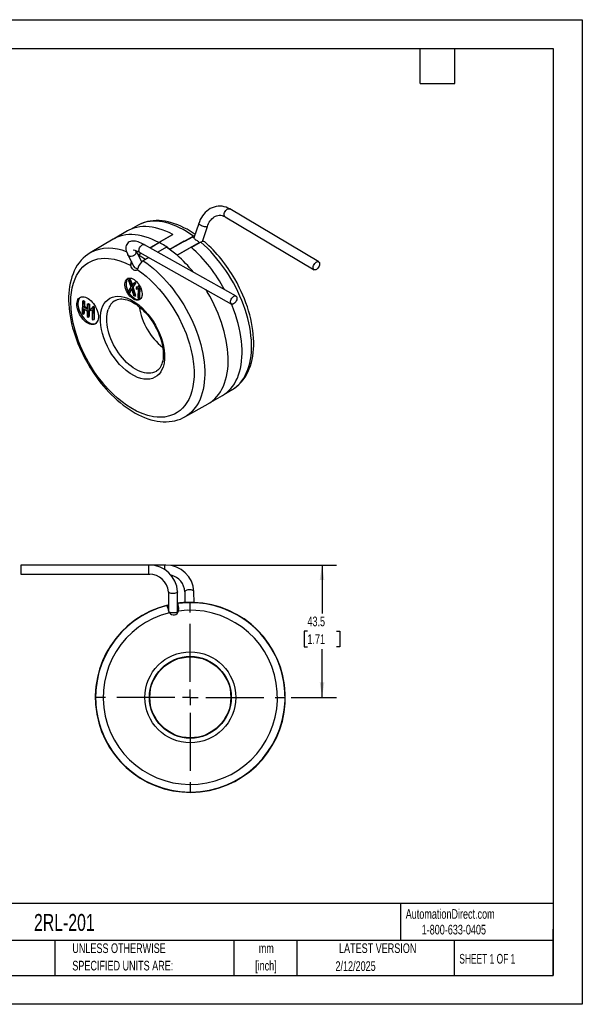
# Model space of a CAD drawing. Header units: millimetres. Extents: x 0 to 419, y 0 to 324.
# Tile 2 of 2: x 234 to 419, y 0 to 324. Entities that reach past the tile are written whole.
import ezdxf

# ---------------------------------------------------------------- set-up
doc = ezdxf.new("R2010")
doc.units = ezdxf.units.MM
doc.header["$LTSCALE"] = 1.5
doc.linetypes.add('CENTERX2', pattern=[20.32, 12.7, -2.54, 2.54, -2.54])
doc.layers.add('CENTER', color=40, linetype='CENTERX2')
doc.layers.add('DIMENSIONS', color=140, linetype='Continuous', lineweight=25)
doc.layers.add('TEXT', color=140, linetype='Continuous', lineweight=25)
doc.styles.add('SLDTEXTSTYLE0', font='TXT', dxfattribs={"width": 0.7})
doc.styles.add('SLDTEXTSTYLE1', font='TXT', dxfattribs={"width": 0.65})
doc.dimstyles.new('SLDDIMSTYLE2', dxfattribs={"dimtxt": 3.237012, "dimasz": 4.953, "dimexe": 0, "dimexo": 0.0625, "dimgap": 0.809253, "dimtad": 0, "dimtih": 1, "dimtoh": 1, "dimrnd": 1e-09, "dimzin": 12, "dimdsep": 46, "dimtxsty": 'SLDTEXTSTYLE0', "dimsah": 1, "dimcen": 0.09, "dimadec": 0, "dimazin": 3, "dimtfac": 1, "dimtofl": 0, "dimtmove": 0, "dimatfit": 3, "dimfxl": 0, "dimfrac": 2, "dimtolj": 1, "dimtzin": 12, "dimarcsym": 0})

# ---------------------------------------------------------------- blocks, each defined once
blk = doc.blocks.new('SW_NOTE_0_1')
at = {"layer": 'TEXT', "color": 0, "linetype": 'CENTERX2', "lineweight": 18, "char_height": 3.175, "attachment_point": 2, "style": 'SLDTEXTSTYLE0'}
for s, insert in [('mm', (4.27, 4.09)), ('[inch]', (4.14, -1.64))]:
    blk.add_mtext(s, dxfattribs=dict(at, insert=insert))
blk = doc.blocks.new('SW_NOTE_0_2')
at = {"layer": 'TEXT', "color": 0, "linetype": 'CENTERX2', "lineweight": 18, "char_height": 3.175, "attachment_point": 1, "style": 'SLDTEXTSTYLE0'}
for s, insert in [('UNLESS OTHERWISE', (0, 4.09)), ('SPECIFIED UNITS ARE:', (0, -1.64))]:
    blk.add_mtext(s, dxfattribs=dict(at, insert=insert))
blk = doc.blocks.new('_D_4')
at = {"layer": 'DIMENSIONS'}
for p, q in [((283.76, 144.46), (338.29, 144.46)), ((333.53, 144.46), (333.53, 128.58)), ((328.72, 122.71), (327.63, 122.71)), ((327.63, 122.71), (327.63, 117.57)), ((338.33, 122.71), (339.42, 122.71)), ((339.42, 122.71), (339.42, 117.57)), ((327.63, 117.57), (328.72, 117.57)), ((333.53, 100.96), (333.53, 116.84)), ((339.42, 117.57), (338.33, 117.57)), ((323.32, 100.96), (338.29, 100.96))]:
    blk.add_line(p, q, dxfattribs=at)
for points in [[(333.53, 144.46), (332.76, 139.51), (334.29, 139.51)], [(333.53, 100.96), (334.29, 105.92), (332.76, 105.92)]]:
    blk.add_solid(points, dxfattribs=at)
at = {"layer": 'DIMENSIONS', "char_height": 3.175, "attachment_point": 1, "style": 'SLDTEXTSTYLE0'}
for s, insert in [('43.5', (328.72, 127.53)), ('1.71', (328.72, 121.66))]:
    blk.add_mtext(s, dxfattribs=dict(at, insert=insert))
blk = doc.blocks.new('SW_CENTERMARKSYMBOL_1')
at = {"layer": 'CENTER', "color": 0}
for p, q in [((0, 5.08), (0, 31.2)), ((-5.08, 0), (-31.2, 0)), ((0, 0), (-2.54, 0)), ((0, 0), (0, 2.54)), ((0, 0), (0, -2.54)), ((0, 0), (2.54, 0)), ((5.08, 0), (31.2, 0)), ((0, -5.08), (0, -31.2))]:
    blk.add_line(p, q, dxfattribs=at)

msp = doc.modelspace()

# ---------------------------------------------------------------- linework, layer by layer
at = {"color": 7, "linetype": 'Continuous'}
for p, q in [((0.004, 323.854), (419.104, 323.854)), ((419.104, 323.854), (419.104, 0.004)), ((419.104, 0.004), (0.004, 0.004))]:
    msp.add_line(p, q, dxfattribs=at)
for p, q in [((332.417, 244.202), (303.16, 261.598)), ((272.837, 256.16), (270.595, 254.897)), ((292.973, 256.816), (291.387, 252.055)), ((294.164, 250.899), (295.819, 255.868)), ((301.627, 259.019), (330.884, 241.624)), ((269.531, 254.362), (264.935, 251.708)), ((279.887, 250.616), (284.413, 253.229)), ((284.414, 253.182), (279.887, 250.616)), ((291.227, 252.66), (283.509, 248.322)), ((284.414, 253.182), (284.413, 253.229)), ((291.642, 252.818), (291.227, 252.66)), ((264.839, 251.652), (257.269, 247.174)), ((264.935, 251.708), (264.839, 251.652)), ((305.237, 232.958), (275.104, 249.848)), ((276.897, 248.842), (279.817, 250.575)), ((280.025, 250.541), (277.043, 248.76)), ((279.817, 250.575), (279.887, 250.616)), ((279.821, 250.419), (279.817, 250.575)), ((279.887, 250.616), (279.891, 250.461)), ((288.195, 250.955), (283.473, 248.302)), ((285.847, 246.367), (293.161, 250.621)), ((290.961, 252.374), (288.3, 250.879)), ((293.685, 250.697), (290.546, 248.884)), ((293.11, 250.365), (293.161, 250.621)), ((257.24, 247.157), (257.269, 247.174)), ((269.654, 246.542), (271.65, 242.709)), ((274.258, 244.195), (272.359, 247.843)), ((273.033, 246.548), (273.917, 247.073)), ((274.073, 246.986), (273.12, 246.417)), ((273.12, 246.381), (273.12, 246.417)), ((273.637, 247.231), (303.77, 230.341)), ((282.406, 249.006), (279.555, 247.352)), ((282.406, 249.006), (282.441, 249.026)), ((283.473, 248.302), (283.509, 248.322)), ((290.443, 249.02), (285.847, 246.367)), ((270.579, 243.426), (271.114, 243.738)), ((276.54, 245.604), (274.744, 244.562)), ((269.921, 238.26), (270.274, 238.464)), ((270.712, 235.825), (269.921, 238.26)), ((269.921, 238.26), (270.306, 238.026)), ((270.66, 238.231), (270.274, 238.464)), ((270.306, 238.026), (270.66, 238.231)), ((271.983, 237.01), (271.083, 235.63)), ((271.436, 235.834), (272.336, 237.214)), ((271.631, 237.224), (271.984, 237.428)), ((271.631, 237.224), (271.983, 237.01)), ((271.983, 237.01), (272.336, 237.214)), ((272.336, 237.214), (271.984, 237.428)), ((273.15, 236.32), (273.469, 236.504)), ((269.721, 234.297), (270.712, 235.825)), ((270.109, 234.062), (269.721, 234.297)), ((270.754, 235.095), (270.109, 234.062)), ((270.109, 234.062), (270.463, 234.266)), ((270.463, 234.266), (270.959, 235.061)), ((270.754, 235.095), (270.919, 235.19)), ((271.083, 235.63), (271.436, 235.834)), ((271.083, 235.63), (271.962, 232.939)), ((272.315, 233.143), (271.436, 235.834)), ((271.962, 232.939), (271.562, 233.182)), ((272.421, 235.736), (272.411, 235.258)), ((272.775, 235.94), (272.421, 235.736)), ((272.896, 235.396), (273.024, 235.47)), ((273.024, 235.49), (272.955, 232.337)), ((273.344, 236.202), (273.15, 236.32)), ((273.255, 232.155), (273.344, 236.202)), ((273.569, 236.332), (273.344, 236.202)), ((273.609, 232.359), (273.691, 236.106)), ((254.711, 231.237), (254.655, 227.187)), ((254.711, 231.237), (255.065, 231.441)), ((255.042, 231.04), (254.711, 231.237)), ((255.019, 229.378), (255.042, 231.04)), ((255.042, 231.04), (255.395, 231.244)), ((255.065, 231.441), (255.395, 231.244)), ((255.395, 231.244), (255.372, 229.582)), ((256.337, 230.269), (256.314, 228.606)), ((256.337, 230.269), (256.691, 230.473)), ((256.668, 230.072), (256.337, 230.269)), ((256.612, 226.022), (256.668, 230.072)), ((256.668, 230.072), (257.021, 230.276)), ((256.691, 230.473), (257.021, 230.276)), ((257.021, 230.276), (256.965, 226.226)), ((271.962, 232.939), (272.315, 233.143)), ((272.955, 232.337), (273.255, 232.155)), ((273.609, 232.359), (273.255, 232.155)), ((254.655, 227.187), (254.986, 226.99)), ((254.986, 226.99), (255.012, 228.899)), ((254.986, 226.99), (255.339, 227.195)), ((255.012, 228.899), (256.308, 228.127)), ((255.019, 229.378), (255.372, 229.582)), ((256.314, 228.606), (255.019, 229.378)), ((255.36, 228.692), (255.339, 227.195)), ((255.372, 229.582), (256.32, 229.017)), ((256.308, 228.127), (256.281, 226.219)), ((257.314, 228.679), (257.307, 228.198)), ((257.314, 228.679), (257.668, 228.883)), ((257.799, 228.339), (257.928, 228.413)), ((257.928, 228.432), (257.884, 225.264)), ((258.402, 229.47), (258.049, 229.266)), ((258.247, 229.148), (258.049, 229.266)), ((258.19, 225.082), (258.247, 229.148)), ((258.247, 229.148), (258.6, 229.352)), ((258.402, 229.47), (258.6, 229.352)), ((258.6, 229.352), (258.544, 225.286)), ((256.281, 226.219), (256.612, 226.022)), ((256.612, 226.022), (256.965, 226.226)), ((257.884, 225.264), (258.19, 225.082)), ((258.19, 225.082), (258.544, 225.286)), ((301.775, 200.887), (303.989, 202.197)), ((303.989, 202.197), (304.029, 202.221)), ((296.086, 197.525), (296.183, 197.58)), ((296.183, 197.58), (300.779, 200.234)), ((288.422, 193.21), (296.086, 197.525)), ((276.459, 144.459), (234.463, 144.459)), ((281.858, 144.459), (276.459, 144.459)), ((276.785, 144.454), (276.459, 144.451)), ((282.185, 144.454), (281.858, 144.451)), ((234.463, 141.459), (276.459, 141.459)), ((276.459, 141.459), (276.907, 141.459)), ((283.008, 135.698), (283.05, 129.53)), ((286.051, 129.373), (286.008, 135.718)), ((288.407, 135.698), (288.432, 132.163)), ((291.431, 132.191), (291.407, 135.718)), ((282.624, 131.18), (282.592, 131.212)), ((282.737, 131.306), (283.038, 131.379)), ((282.737, 131.306), (282.844, 131.238)), ((282.737, 131.306), (282.936, 130.325)), ((283.043, 130.258), (282.844, 131.238)), ((282.936, 130.325), (283.043, 130.258)), ((286.107, 130.848), (286.038, 131.362)), ((286.039, 131.203), (286.09, 130.825)), ((286.046, 131.935), (286.144, 131.948)), ((286.377, 129.96), (286.048, 129.914)), ((286.09, 130.825), (286.107, 130.848)), ((286.1, 131.846), (286.144, 131.948)), ((291.264, 132.141), (291.265, 132.197))]:
    msp.add_line(p, q)
at = {"flags": 128}
for points in [[(303.159, 261.597), (302.588, 261.903), (301.98, 262.156), (301.35, 262.346), (300.704, 262.47), (300.043, 262.525), (299.374, 262.507), (298.7, 262.415), (298.026, 262.245), (297.358, 261.995), (296.767, 261.7), (296.2, 261.343), (295.659, 260.928), (295.149, 260.456), (294.674, 259.932), (294.238, 259.361), (293.844, 258.747), (293.495, 258.096), (293.192, 257.415), (292.976, 256.815)], [(295.821, 255.867), (295.979, 256.303), (296.191, 256.781), (296.436, 257.236), (296.711, 257.662), (297.013, 258.052), (297.34, 258.404), (297.689, 258.714), (298.059, 258.978), (298.448, 259.195), (298.858, 259.361), (299.288, 259.473), (299.743, 259.525), (300.222, 259.507), (300.668, 259.424), (301.103, 259.28), (301.523, 259.079), (301.626, 259.014)], [(301.627, 259.019), (301.538, 259.086), (301.406, 259.267), (301.332, 259.509), (301.32, 259.797), (301.37, 260.115), (301.48, 260.444), (301.642, 260.765), (301.849, 261.06), (302.087, 261.311), (302.343, 261.503), (302.601, 261.627), (302.848, 261.673), (303.068, 261.641), (303.16, 261.598)], [(291.785, 253.25), (291.177, 253.67), (290.168, 254.312), (289.149, 254.905), (288.125, 255.448), (287.095, 255.938), (286.064, 256.374), (285.032, 256.753), (284.002, 257.075), (282.977, 257.337), (281.957, 257.539), (280.947, 257.68), (279.947, 257.757), (278.961, 257.771), (277.991, 257.72), (277.04, 257.605), (276.108, 257.424), (275.2, 257.178), (274.316, 256.865), (273.459, 256.486), (272.828, 256.147)], [(291.227, 252.66), (290.092, 253.455), (288.951, 254.186), (287.809, 254.849), (286.669, 255.443), (285.533, 255.966), (284.404, 256.417), (283.286, 256.795), (282.181, 257.098), (281.093, 257.326), (280.024, 257.479), (278.977, 257.555), (277.956, 257.555), (276.962, 257.478), (275.999, 257.325), (275.069, 257.097), (274.175, 256.793), (273.319, 256.415), (272.837, 256.16)], [(295.441, 255.721), (295.177, 255.732), (294.868, 255.778), (294.531, 255.858), (294.187, 255.965), (293.855, 256.094), (293.554, 256.238), (293.302, 256.388), (293.113, 256.535), (293, 256.671), (292.967, 256.788), (292.973, 256.815)], [(279.817, 250.575), (278.674, 251.156), (277.537, 251.666), (276.408, 252.103), (275.29, 252.467), (274.186, 252.756), (273.099, 252.97), (272.032, 253.107), (270.988, 253.169), (269.97, 253.153), (268.98, 253.062), (268.022, 252.894), (267.096, 252.65), (266.207, 252.332), (265.357, 251.939), (264.935, 251.708)], [(284.413, 253.229), (283.27, 253.809), (282.133, 254.319), (281.004, 254.757), (279.886, 255.12), (278.782, 255.409), (277.695, 255.623), (276.629, 255.761), (275.585, 255.822), (274.566, 255.807), (273.577, 255.715), (272.618, 255.547), (271.693, 255.304), (270.803, 254.985), (269.953, 254.592), (269.531, 254.362)], [(275.105, 249.845), (274.994, 249.909), (274.501, 250.169), (274.016, 250.401), (273.54, 250.603), (273.074, 250.773), (272.615, 250.909), (272.16, 251.006), (271.709, 251.06), (271.275, 251.061), (270.869, 251.008), (270.493, 250.901), (270.145, 250.74), (269.829, 250.521), (269.551, 250.246), (269.322, 249.915), (269.152, 249.535), (269.057, 249.159), (269.021, 248.755), (269.046, 248.317), (269.138, 247.84), (269.295, 247.34), (269.502, 246.85), (269.659, 246.541)], [(273.637, 247.231), (273.483, 247.364), (273.377, 247.569), (273.328, 247.83), (273.34, 248.132), (273.412, 248.457), (273.539, 248.788), (273.715, 249.104), (273.929, 249.387), (274.168, 249.621), (274.419, 249.792), (274.668, 249.89), (274.899, 249.91), (275.099, 249.85), (275.104, 249.848)], [(294.849, 250.823), (294.695, 250.945), (294.257, 250.938), (293.685, 250.697)], [(304.029, 202.221), (304.449, 202.486), (305.205, 203.038), (305.915, 203.66), (306.578, 204.351), (307.192, 205.109), (307.756, 205.931), (308.267, 206.815), (308.724, 207.759), (309.127, 208.761), (309.474, 209.817), (309.763, 210.925), (309.996, 212.083), (310.17, 213.285), (310.285, 214.531), (310.341, 215.816), (310.338, 217.136), (310.276, 218.489), (310.155, 219.87), (309.975, 221.276), (309.737, 222.703), (309.441, 224.148), (309.089, 225.606), (308.681, 227.073), (308.218, 228.546), (307.701, 230.02), (307.133, 231.492), (306.514, 232.958), (305.846, 234.413), (305.131, 235.854), (304.371, 237.277), (303.567, 238.678), (302.723, 240.053), (301.84, 241.399), (300.92, 242.712), (299.967, 243.989), (298.983, 245.225), (297.969, 246.418), (296.93, 247.565), (295.868, 248.663), (294.785, 249.707), (293.685, 250.697)], [(257.237, 247.152), (256.488, 246.67), (255.724, 246.088), (254.996, 245.438), (254.307, 244.718), (253.659, 243.927), (253.056, 243.067), (252.501, 242.135), (252.051, 241.246), (251.647, 240.311), (251.291, 239.331), (250.984, 238.309), (250.727, 237.249), (250.52, 236.153), (250.364, 235.024), (250.259, 233.865), (250.204, 232.679), (250.198, 231.469), (250.243, 230.238), (250.336, 228.988), (250.478, 227.722), (250.668, 226.443), (250.904, 225.154), (251.186, 223.857), (251.513, 222.556), (251.883, 221.255), (252.295, 219.955), (252.747, 218.663), (253.235, 217.385), (253.755, 216.128), (254.297, 214.913), (254.832, 213.791), (255.287, 212.888), (255.695, 212.113), (256.463, 210.734)], [(272.061, 246.632), (271.803, 246.391), (271.497, 246.199), (271.162, 246.067), (270.816, 246.003), (270.481, 246.011), (270.174, 246.09), (269.915, 246.235), (269.717, 246.439), (269.656, 246.539)], [(272.773, 241.649), (274.225, 240.618), (275.66, 239.477), (277.115, 238.191), (278.574, 236.763), (279.991, 235.231), (281.18, 233.826), (282.321, 232.361), (283.417, 230.836), (284.48, 229.226), (285.48, 227.575), (286.417, 225.882), (287.691, 223.29), (288.795, 220.657), (289.42, 218.926), (289.964, 217.2), (290.427, 215.479), (290.946, 213.03), (291.285, 210.638), (291.438, 208.448), (291.426, 206.346), (291.298, 204.738), (291.065, 203.208), (290.718, 201.717), (290.249, 200.288), (289.669, 198.968), (289.078, 197.918), (288.411, 196.964), (287.667, 196.105), (286.833, 195.332), (285.93, 194.671), (284.958, 194.12), (283.385, 193.508), (281.686, 193.161), (280.517, 193.078), (279.309, 193.11), (278.063, 193.256), (276.216, 193.666), (274.324, 194.309), (272.508, 195.125), (270.682, 196.137), (269.223, 197.082), (267.776, 198.142), (266.302, 199.349), (264.819, 200.701), (263.371, 202.163), (262.151, 203.511), (260.974, 204.926), (259.839, 206.406), (258.731, 207.974), (257.683, 209.59), (256.694, 211.254), (255.337, 213.813), (254.143, 216.428), (253.455, 218.155), (252.847, 219.882), (252.318, 221.611), (251.7, 224.082), (251.261, 226.508), (251.012, 228.741), (250.927, 230.897), (250.977, 232.555), (251.133, 234.141), (251.402, 235.697), (251.792, 237.197), (252.295, 238.595), (252.82, 239.717), (253.425, 240.747), (254.109, 241.684), (254.884, 242.54), (255.731, 243.288), (256.651, 243.927), (258.152, 244.674), (259.787, 245.16), (260.92, 245.335), (262.095, 245.396), (263.313, 245.341), (265.127, 245.063), (266.996, 244.549), (268.798, 243.852), (270.62, 242.954)], [(272.773, 241.649), (272.633, 241.458), (272.442, 241.342), (272.21, 241.307), (271.951, 241.355), (271.678, 241.483), (271.407, 241.684), (271.153, 241.948), (270.929, 242.259), (270.748, 242.601), (270.62, 242.954)], [(274.339, 244.261), (274.259, 244.309), (274.171, 244.363)], [(274.744, 244.562), (275.879, 243.765), (277.007, 242.904), (278.123, 241.983), (279.226, 241.003), (280.312, 239.967), (281.378, 238.879), (282.421, 237.74), (283.439, 236.554), (284.429, 235.325), (285.387, 234.055), (286.313, 232.748), (287.202, 231.407), (288.053, 230.036), (288.864, 228.639), (289.631, 227.22), (290.354, 225.781), (291.03, 224.328), (291.658, 222.864), (292.235, 221.393), (292.76, 219.919), (293.232, 218.445), (293.65, 216.977), (294.011, 215.517), (294.317, 214.07), (294.564, 212.639), (294.754, 211.229), (294.885, 209.844), (294.957, 208.486), (294.97, 207.16), (294.924, 205.869), (294.819, 204.616), (294.655, 203.406), (294.432, 202.241), (294.152, 201.124), (293.815, 200.059), (293.422, 199.048), (292.973, 198.094), (292.471, 197.199), (291.916, 196.366), (291.311, 195.598), (290.656, 194.896), (289.953, 194.262), (289.205, 193.697), (288.434, 193.216)], [(331.196, 241.548), (330.976, 241.581), (330.795, 241.691), (330.663, 241.872), (330.59, 242.113), (330.577, 242.401), (330.627, 242.719), (330.737, 243.048), (330.9, 243.369), (331.106, 243.664), (331.344, 243.915), (331.6, 244.108), (331.859, 244.231), (332.105, 244.278), (332.325, 244.245), (332.506, 244.135), (332.638, 243.954), (332.712, 243.712), (332.724, 243.424), (332.674, 243.107), (332.564, 242.778), (332.401, 242.456), (332.195, 242.162), (331.957, 241.911), (331.701, 241.718), (331.443, 241.595), (331.196, 241.548)], [(271.653, 242.71), (271.67, 242.672), (271.882, 242.359)], [(272.903, 242.017), (272.844, 241.819), (272.773, 241.649)], [(268.846, 237.814), (269.003, 238.164), (269.215, 238.452), (269.476, 238.671), (269.78, 238.817), (270.122, 238.887), (270.494, 238.879), (270.888, 238.793), (271.296, 238.632), (271.709, 238.399), (272.118, 238.098), (272.515, 237.737), (272.891, 237.322), (273.237, 236.863), (273.548, 236.369), (273.815, 235.852), (274.034, 235.321), (274.199, 234.789), (274.308, 234.266), (274.357, 233.764), (274.347, 233.293), (274.276, 232.864), (274.147, 232.486), (273.962, 232.167), (273.725, 231.913), (273.442, 231.729), (273.117, 231.621), (272.759, 231.59), (272.375, 231.637), (271.973, 231.761), (271.562, 231.958), (271.15, 232.226), (270.746, 232.558), (270.358, 232.947), (269.996, 233.385), (269.667, 233.863), (269.377, 234.37), (269.133, 234.896), (268.941, 235.429), (268.803, 235.958), (268.724, 236.471), (268.705, 236.959), (268.746, 237.41), (268.846, 237.814)], [(270.913, 236.109), (271.303, 236.731), (271.631, 237.224)], [(304.034, 202.227), (304.771, 202.701), (305.535, 203.283), (306.263, 203.934), (306.952, 204.654), (307.6, 205.444), (308.203, 206.305), (308.758, 207.236), (309.208, 208.125), (309.612, 209.061), (309.968, 210.041), (310.275, 211.062), (310.532, 212.122), (310.738, 213.219), (310.894, 214.347), (311, 215.506), (311.055, 216.692), (311.06, 217.902), (311.015, 219.134), (310.922, 220.384), (310.78, 221.65), (310.59, 222.928), (310.354, 224.218), (310.072, 225.514), (309.745, 226.815), (309.375, 228.117), (308.963, 229.416), (308.512, 230.708), (308.023, 231.987), (307.503, 233.243), (306.961, 234.458), (306.427, 235.58), (305.972, 236.483), (305.564, 237.258), (304.796, 238.636)], [(269.972, 234.145), (270.02, 234.067), (270.35, 233.589), (270.712, 233.151), (271.099, 232.762), (271.503, 232.43), (271.915, 232.162), (272.327, 231.965), (272.729, 231.841), (273.113, 231.794), (273.471, 231.825), (273.701, 231.893)], [(270.877, 235.327), (270.796, 235.17), (270.754, 235.095)], [(296.183, 197.58), (296.839, 197.992), (297.59, 198.555), (298.296, 199.187), (298.955, 199.888), (299.564, 200.655), (300.122, 201.486), (300.628, 202.38), (301.08, 203.333), (301.476, 204.343), (301.817, 205.408), (302.101, 206.524), (302.327, 207.689), (302.494, 208.9), (302.603, 210.153), (302.653, 211.444), (302.643, 212.771), (302.574, 214.13), (302.446, 215.517), (302.26, 216.928), (302.015, 218.361), (301.712, 219.81), (301.353, 221.272), (300.938, 222.743), (300.469, 224.219), (299.946, 225.696), (299.371, 227.17), (298.746, 228.638), (298.072, 230.095), (297.351, 231.537), (296.584, 232.961), (295.775, 234.363), (295.352, 235.059)], [(253.093, 231.376), (253.266, 231.771), (253.494, 232.104), (253.772, 232.37), (254.096, 232.564), (254.46, 232.683), (254.859, 232.724), (255.285, 232.687), (255.73, 232.573), (256.188, 232.383), (256.651, 232.12), (257.11, 231.79), (257.557, 231.398), (257.986, 230.951), (258.389, 230.456), (258.758, 229.921), (259.088, 229.356), (259.373, 228.771), (259.608, 228.176), (259.788, 227.58), (259.912, 226.994), (259.977, 226.428), (259.981, 225.891), (259.925, 225.394), (259.809, 224.943), (259.636, 224.548), (259.408, 224.215), (259.13, 223.949), (258.806, 223.755), (258.441, 223.636), (258.043, 223.595), (257.617, 223.632), (257.172, 223.746), (256.714, 223.936), (256.251, 224.199), (255.792, 224.529), (255.344, 224.921), (254.916, 225.368), (254.513, 225.863), (254.144, 226.398), (253.814, 226.963), (253.529, 227.548), (253.294, 228.143), (253.113, 228.739), (252.99, 229.325), (252.925, 229.891), (252.921, 230.428), (252.977, 230.925), (253.093, 231.376)], [(253.446, 231.58), (253.331, 231.13), (253.275, 230.632), (253.279, 230.095), (253.343, 229.529), (253.467, 228.943), (253.648, 228.348), (253.882, 227.752), (254.167, 227.167), (254.497, 226.602), (254.867, 226.067), (255.269, 225.572), (255.698, 225.125), (256.146, 224.733), (256.605, 224.403), (257.067, 224.14), (257.525, 223.951), (257.971, 223.836), (258.396, 223.799), (258.795, 223.84), (259.121, 223.942)], [(261.148, 228.854), (261.492, 229.698), (261.917, 230.456), (262.453, 231.156), (263.071, 231.744), (263.795, 232.231), (264.595, 232.586), (265.481, 232.808), (266.429, 232.886), (267.426, 232.818), (268.464, 232.606), (269.508, 232.26), (270.57, 231.782), (271.935, 230.984), (273.252, 230.02), (274.499, 228.922), (275.402, 228.003), (276.271, 227.01), (277.144, 225.887), (277.963, 224.701), (278.747, 223.412), (279.454, 222.08), (280.09, 220.69), (280.63, 219.284), (281.07, 217.878), (281.405, 216.486), (281.628, 215.151), (281.745, 213.858), (281.737, 212.286), (281.56, 210.867), (281.232, 209.617), (280.888, 208.773), (280.462, 208.016), (279.927, 207.315), (279.309, 206.727), (278.584, 206.24), (277.784, 205.885), (276.898, 205.663), (275.951, 205.586), (274.953, 205.653), (273.915, 205.865), (272.871, 206.211), (271.81, 206.689), (270.444, 207.487), (269.127, 208.451), (267.881, 209.55), (266.977, 210.469), (266.109, 211.461), (265.235, 212.584), (264.417, 213.77), (263.632, 215.059), (262.925, 216.392), (262.29, 217.782), (261.749, 219.188), (261.309, 220.594), (260.974, 221.986), (260.751, 223.32), (260.635, 224.613), (260.643, 226.185), (260.82, 227.604), (261.148, 228.854)], [(265.567, 231.512), (265.78, 231.632), (266.274, 231.822), (266.742, 231.933), (267.231, 231.989), (267.74, 231.993), (268.272, 231.946), (268.825, 231.846), (269.397, 231.694), (269.988, 231.489), (270.594, 231.231), (271.211, 230.92), (271.837, 230.557), (272.466, 230.144), (273.097, 229.681), (273.724, 229.172), (274.344, 228.619), (274.952, 228.026), (275.544, 227.397), (276.113, 226.741), (276.652, 226.069), (277.14, 225.412), (277.534, 224.846), (277.847, 224.37), (278.207, 223.789), (278.428, 223.414)], [(300.779, 200.234), (301.435, 200.646), (302.186, 201.208), (302.893, 201.84), (303.551, 202.541), (304.16, 203.308), (304.718, 204.139), (305.224, 205.033), (305.676, 205.986), (306.073, 206.997), (306.413, 208.061), (306.697, 209.178), (306.923, 210.343), (307.09, 211.553), (307.199, 212.806), (307.249, 214.098), (307.239, 215.424), (307.17, 216.783), (307.042, 218.17), (306.856, 219.582), (306.611, 221.014), (306.309, 222.463), (305.949, 223.925), (305.535, 225.396), (305.065, 226.872), (304.542, 228.349), (303.967, 229.824), (303.748, 230.353)], [(304.945, 230.802), (304.705, 230.568), (304.454, 230.397), (304.206, 230.298), (303.975, 230.279), (303.774, 230.338), (303.616, 230.475), (303.51, 230.679), (303.461, 230.94), (303.473, 231.242), (303.545, 231.567), (303.672, 231.898), (303.848, 232.214), (304.062, 232.497), (304.302, 232.731), (304.553, 232.902), (304.801, 233), (305.032, 233.02), (305.232, 232.96), (305.39, 232.824), (305.497, 232.62), (305.546, 232.359), (305.534, 232.057), (305.462, 231.731), (305.334, 231.401), (305.159, 231.085), (304.945, 230.802)], [(278.999, 208.21), (278.939, 208.176), (278.389, 207.911), (277.8, 207.72), (277.178, 207.603), (276.525, 207.562), (275.845, 207.596), (275.143, 207.706), (274.423, 207.891), (273.69, 208.15), (272.948, 208.48), (272.202, 208.881), (271.455, 209.349), (270.714, 209.882), (269.982, 210.476), (269.264, 211.128), (268.564, 211.834), (267.887, 212.589), (267.237, 213.389), (266.618, 214.229), (266.033, 215.103), (265.487, 216.007), (264.982, 216.934), (264.522, 217.879), (264.11, 218.836), (263.748, 219.799), (263.438, 220.763), (263.182, 221.721), (262.982, 222.667), (262.84, 223.596), (262.755, 224.502), (262.729, 225.379), (262.761, 226.222), (262.852, 227.026), (263.001, 227.785), (263.206, 228.496)], [(278.428, 223.414), (278.922, 222.516), (279.111, 222.146), (279.409, 221.529), (279.697, 220.885), (279.982, 220.192), (280.251, 219.469), (280.497, 218.727), (280.717, 217.974), (280.906, 217.217), (281.061, 216.464), (281.181, 215.719), (281.265, 214.988), (281.312, 214.276), (281.322, 213.588), (281.296, 212.926), (281.233, 212.295), (281.135, 211.698), (281.002, 211.137), (280.837, 210.614), (280.641, 210.13), (280.413, 209.686), (280.153, 209.282), (279.86, 208.918), (279.529, 208.592), (279.152, 208.306), (278.997, 208.219)], [(256.463, 210.734), (257.265, 209.391), (257.601, 208.856), (258.17, 207.978), (258.779, 207.082), (259.45, 206.139), (260.169, 205.177), (260.931, 204.208), (261.731, 203.242), (262.564, 202.289), (263.428, 201.354), (264.318, 200.443), (265.232, 199.561), (266.168, 198.711), (267.123, 197.897), (268.095, 197.122), (269.082, 196.389), (270.081, 195.7), (271.091, 195.058), (272.11, 194.464), (273.134, 193.921), (274.163, 193.431), (275.195, 192.996), (276.227, 192.616), (277.257, 192.294), (278.282, 192.032), (279.302, 191.83), (280.312, 191.69), (281.312, 191.613), (282.298, 191.599), (283.268, 191.649), (284.219, 191.765), (285.151, 191.945), (286.059, 192.192), (286.943, 192.504), (287.8, 192.883), (288.433, 193.223)], [(291.407, 135.718), (291.368, 135.86), (291.245, 136.002), (291.043, 136.128), (290.776, 136.229), (290.458, 136.3), (290.108, 136.337), (289.746, 136.337), (289.394, 136.3), (289.072, 136.229), (288.798, 136.128), (288.588, 136.002), (288.456, 135.86), (288.407, 135.708)], [(286.008, 135.718), (286.008, 135.708), (285.959, 135.556), (285.827, 135.414), (285.617, 135.288), (285.343, 135.187), (285.021, 135.116), (284.669, 135.079), (284.307, 135.079), (283.957, 135.116), (283.639, 135.187), (283.372, 135.288), (283.17, 135.414), (283.047, 135.556), (283.008, 135.708)], [(282.844, 131.238), (282.961, 131.267), (283.038, 131.285)], [(286.051, 129.373), (286.045, 129.315), (285.968, 129.163), (285.807, 129.023), (285.57, 128.904), (285.273, 128.812), (284.933, 128.753), (284.57, 128.73), (284.206, 128.745), (283.862, 128.796), (283.56, 128.882), (283.317, 128.996), (283.147, 129.132)]]:
    msp.add_lwpolyline(points, dxfattribs=at)
for centre, radius in [((290.216, 100.963), 14.953), ((290.216, 100.964), 13.454), ((290.216, 100.964), 13.375), ((290.216, 100.964), 13.324)]:
    msp.add_circle(centre, radius)
for centre, radius, start, end in [((295.517, 256.086), 0.373, 258.25845, 324.22982), ((266.554, 225.854), 28.123, 61.37826, 61.69827), ((264.751, 222.719), 31.739, 53.77265, 61.23335), ((267.293, 222.336), 35.44, 53.648, 53.85786), ((269.502, 223.249), 36.177, 52.39573, 53.61683), ((292.923, 252.657), 1.539, 209.04591, 253.95363), ((267.503, 220.737), 39.388, 49.35136, 50.61154), ((263.272, 215.023), 47.768, 29.62525, 48.58724), ((263.557, 234.868), 13.819, 65.6003, 117.06532), ((270.714, 242.883), 5.237, 56.059, 81.77989), ((271.226, 247.474), 1.186, 314.75562, 18.66961), ((258.349, 219.575), 30.638, 56.02426, 61.17512), ((261.798, 218.567), 36.758, 49.13722, 55.90039), ((263.275, 220.607), 34.278, 53.89604, 56.00291), ((255.811, 211.789), 45.802, 39.2886, 49.02056), ((257.257, 211.423), 50.149, 28.12216, 48.56592), ((271.808, 243.295), 1.236, 173.93773, 196.01864), ((274.122, 242.937), 3.577, 157.48237, 172.1502), ((277.027, 240.973), 4.254, 122.46264, 165.79911), ((272.734, 243.327), 1.29, 228.66005, 278.30417), ((273.941, 236.976), 4.854, 167.59973, 211.63051), ((270.769, 237.532), 1.643, 129.80229, 162.76924), ((222.332, 221.787), 50.648, 16.42661, 18.70159), ((191.449, 211.99), 83.444, 17.12233, 18.32851), ((401.265, 275.771), 136.517, 197.23306, 198.17816), ((272.376, 236.275), 1.018, 271.94733, 309.53281), ((272.266, 236.678), 0.954, 279.39866, 337.96401), ((255.37, 230.995), 2.01, 127.93637, 163.09939), ((268.191, 227.042), 5.192, 120.39634, 163.74304), ((257.272, 229.231), 1.033, 271.94619, 309.38812), ((257.161, 229.624), 0.957, 279.18319, 338.05716), ((294.546, 232.719), 21.407, 188.81717, 231.18226), ((270.565, 142.959), 36.133, 177.62077, 182.37923), ((312.561, 142.959), 36.133, 177.62077, 182.37923), ((276.83, 135.271), 9.183, 2.78692, 90.27588), ((256.141, 143.315), 25.742, 359.07084, 2.54823), ((282.229, 135.271), 9.183, 2.78928, 90.27576), ((276.824, 135.262), 6.195, 4.03326, 91.23762), ((282.505, 135.428), 5.904, 2.61937, 76.38976), ((290.216, 100.964), 31.25, 103.84594, 88.07508), ((290.216, 100.964), 31.194, 104.14657, 88.07486), ((290.216, 100.964), 31.155, 104.10359, 97.59087), ((290.216, 100.964), 28.655, 103.89349, 97.80097), ((195.054, 107.593), 90.691, 13.81292, 15.07538), ((290.216, 100.964), 30.25, 103.92392, 104.14865), ((290.216, 100.964), 30.159, 103.75789, 104.10957), ((290.216, 100.964), 31.192, 97.54982, 97.70414), ((290.216, 100.964), 29.284, 97.584, 98.18306), ((290.216, 100.964), 30.144, 97.58487, 97.86704), ((376.186, 142.3), 90.691, 186.61908, 187.88153), ((290.216, 100.964), 30.165, 97.5455, 97.82751), ((290.216, 100.964), 31.25, 88.43332, 97.48657), ((284.705, 129.693), 1.656, 348.2039, 5.93828), ((290.216, 100.964), 31.25, 88.07508, 88.43332), ((284.716, 129.695), 1.656, 195.75615, 213.49058), ((284.711, 129.692), 1.65, 213.49183, 348.20263)]:
    msp.add_arc(centre, radius, start, end)
at = {"layer": 'TEXT'}
for p, q in [((9.525, 314.325), (409.575, 314.325)), ((365.76, 302.895), (365.76, 314.325)), ((377.19, 302.895), (377.19, 314.325)), ((409.575, 314.325), (409.575, 9.525)), ((365.76, 302.895), (377.19, 302.895)), ((409.575, 33.189), (9.525, 33.189)), ((359.363, 33.189), (359.363, 20.955)), ((409.575, 9.525), (409.575, 24.765)), ((409.575, 20.955), (9.525, 20.955)), ((245.67, 20.955), (245.67, 9.525)), ((304.536, 20.955), (304.536, 9.525)), ((325.218, 20.955), (325.218, 9.525)), ((377.023, 20.955), (377.023, 9.525)), ((9.525, 9.525), (409.575, 9.525))]:
    msp.add_line(p, q, dxfattribs=at)

# ---------------------------------------------------------------- block references
at = {"layer": 'CENTER'}
msp.add_blockref('SW_CENTERMARKSYMBOL_1', (290.216, 100.964), dxfattribs=at)
at = {"layer": 'TEXT', "linetype": 'CENTERX2', "lineweight": 18}
for name, p in [('SW_NOTE_0_2', (251.412, 15.953)), ('SW_NOTE_0_1', (310.929, 15.949))]:
    msp.add_blockref(name, p, dxfattribs=at)

# ---------------------------------------------------------------- texts
for s, insert, char_height, attachment_point, style in [('2RL-201', (238.812, 29.714), 5.5562, 1, 'SLDTEXTSTYLE0'), ('AutomationDirect.com', (361.042, 31.315), 3.175, 1, 'SLDTEXTSTYLE0'), ('1-800-633-0405', (366.287, 26.156), 3.175, 1, 'SLDTEXTSTYLE0'), ('LATEST VERSION', (351.828, 20.046), 3.175, 2, 'SLDTEXTSTYLE0'), ('SHEET 1 OF 1', (378.662, 16.577), 3.175, 1, 'SLDTEXTSTYLE1'), ('2/12/2025', (344.552, 14.161), 3.175, 2, 'SLDTEXTSTYLE0')]:
    msp.add_mtext(s, dxfattribs=dict(at, insert=insert, char_height=char_height, attachment_point=attachment_point, style=style))

# ---------------------------------------------------------------- dimensions: what is measured, and where the dimension line sits
at = {"layer": 'DIMENSIONS'}
dim = msp.add_linear_dim(base=(333.52505, 144.45921), p1=(321.41087, 100.96425), p2=(281.85824, 144.45921), angle=90, dimstyle='SLDDIMSTYLE2', dxfattribs=at)
dim.commit()
dim.dimension.update_dxf_attribs({"geometry": '_D_4', "text_midpoint": (333.52505, 122.71173), "dimtype": 160})

doc.saveas('drawing.dxf')
